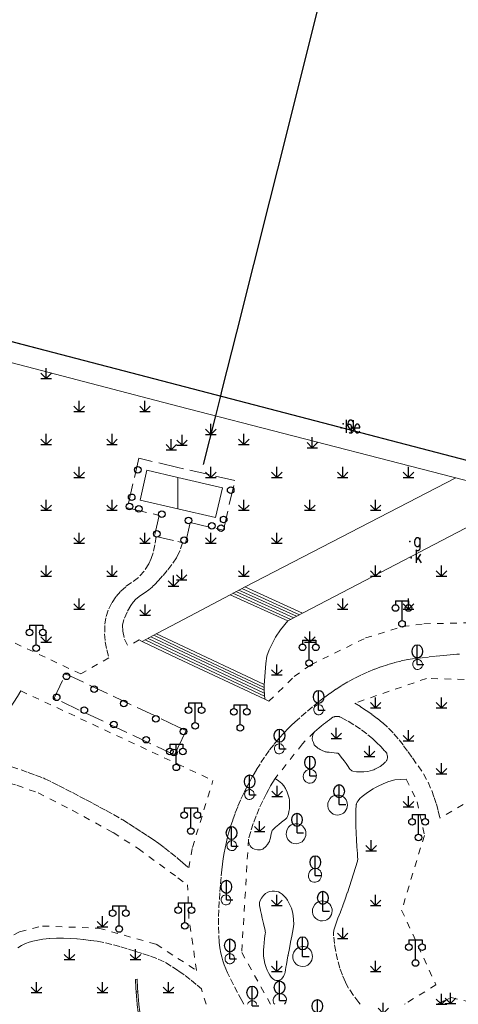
# Model space of a CAD drawing. Extents: x 39508475 to 39522402, y 3783947 to 3795549.
# Tile 103 of 256: x 39514226 to 39514293, y 3794250 to 3794399. Entities that reach past the tile are written whole.
import ezdxf

# ---------------------------------------------------------------- set-up
doc = ezdxf.new("R2010")
doc.units = 0
doc.header["$PDSIZE"] = 0.2
doc.linetypes.add('X0', pattern=[4, 3, -1])
doc.linetypes.add('X6', pattern=[2, 1, -1])
doc.layers.get('0').update_dxf_attribs({"linetype": 'CONTINUOUS'})
for name, color, linetype in [('DLSS', 4, 'CONTINUOUS'), ('JCDL_DMX_F', 30, 'CONTINUOUS'), ('JCDL_JMDD', 1, 'CONTINUOUS'), ('JCDL_JMDD_F', 231, 'CONTINUOUS'), ('JCDL_JMDX_F', 231, 'CONTINUOUS'), ('JMD', 6, 'CONTINUOUS'), ('SXSS', 5, 'CONTINUOUS'), ('ZBTZ', 3, 'CONTINUOUS'), ('zdh', 7, 'CONTINUOUS'), ('断面线', 2, 'CONTINUOUS')]:
    doc.layers.add(name, color=color, linetype=linetype)
doc.layers.add('JCDL_JMDX', color=1, linetype='CONTINUOUS', lineweight=0)
doc.layers.add('JCDL_ZBX', color=3, linetype='CONTINUOUS', lineweight=0)
doc.styles.add('HZ', font='rs', dxfattribs={"width": 0.8, "bigfont": 'hztxt'})
doc.linetypes.add('10422', pattern='A,2,[150,AAA.SHX,S=1,R=0,X=0,Y=1],2,[177,AAA.SHX,S=1,R=0,X=0,Y=0.8],1e-09', length=4)
doc.linetypes.add('X35', pattern='A,2,[150,AAA.SHX,S=1,R=0,X=0,Y=1],2,[177,AAA.SHX,S=1,R=0,X=0,Y=0.8],1e-09', length=4)
doc.linetypes.add('X67', pattern='A,1,[150,symbolx.shx,S=1,R=0,X=0,Y=1],2,[153,symbolx.shx,S=1,R=0,X=0,Y=0.8],2,[145,symbolx.shx,S=1,R=0,X=0,Y=0],0,[150,symbolx.shx,S=1,R=0,X=0,Y=1],2,[153,symbolx.shx,S=1,R=0,X=0,Y=0.8],2,[150,symbolx.shx,S=1,R=0,X=0,Y=1],0.5,-0.5,[146,symbolx.shx,S=1,R=0,X=0,Y=0],-0.5,0.5,[153,symbolx.shx,S=1,R=0,X=0,Y=0.8],1', length=12)

# ---------------------------------------------------------------- blocks, each defined once
blk = doc.blocks.new('9372000')
at = {"color": 0}
for q in [(0, 3), (0, 1.4), (1, 0), (0.75, 0)]:
    blk.add_line((0, 0), q, dxfattribs=at)
at = {"color": 0, "linetype": 'Continuous'}
blk.add_ellipse((0, 2), major_axis=(0, 1), ratio=0.800014, dxfattribs=at)
blk = doc.blocks.new('9530003')
at = {"color": 0}
for p, q in [((0, 0), (0, 1.6)), ((-0.8, 0), (0.8, 0))]:
    blk.add_line(p, q, dxfattribs=at)
at = {"color": 0, "linetype": 'Continuous'}
for points in [[(0, 0), (-0.8, 0.8)], [(0, 0), (0.8, 0.8)]]:
    blk.add_lwpolyline(points, dxfattribs=at)
blk = doc.blocks.new('2382100')
at = {"color": 0, "linetype": 'Continuous'}
blk.add_circle((0, 0), 0.5, dxfattribs=at)
blk = doc.blocks.new('3521000')
at = {"color": 0}
for p, q in [((-1, 3.5), (1, 3.5)), ((0, 0.5), (0, 3.5))]:
    blk.add_line(p, q, dxfattribs=at)
at = {"color": 0, "linetype": 'Continuous', "flags": 128}
for points in [[(-1, 3.5), (-1, 2.9)], [(1, 3.5), (1, 2.9)]]:
    blk.add_lwpolyline(points, dxfattribs=at)
at = {"color": 0}
for centre in [(-1, 2.4), (1, 2.4), (0, 0)]:
    blk.add_circle(centre, 0.5, dxfattribs=at)

msp = doc.modelspace()

# ---------------------------------------------------------------- linework, layer by layer
at = {"layer": 'DLSS', "linetype": 'X6', "lineweight": 0}
for points in [[(39514246.67437, 3794321.02324), (39514246.51006, 3794319.76656), (39514246.23433, 3794318.52953), (39514245.95385, 3794317.67763), (39514245.583, 3794316.861), (39514244.88566, 3794315.77027), (39514244.00725, 3794314.81927), (39514242.9752, 3794314.0377), (39514242.08679, 3794313.40543), (39514241.27872, 3794312.67328), (39514240.56215, 3794311.85135), (39514239.947, 3794310.951), (39514239.40719, 3794309.85913), (39514239.05154, 3794308.69419), (39514238.88947, 3794307.487), (39514238.88061, 3794306.25365), (39514238.98227, 3794305.02446), (39514239.19363, 3794303.80932), (39514239.513, 3794302.618)], [(39514250.70129, 3794320.08697), (39514250.327, 3794318.90029), (39514250, 3794318.23699)], [(39514250, 3794318.23699), (39514249.7768, 3794317.78424), (39514249.06346, 3794316.76471), (39514248.38798, 3794315.87472), (39514247.659, 3794315.028), (39514247.0471, 3794314.36326), (39514246.43201, 3794313.70148), (39514246.26456, 3794313.52539), (39514246.09398, 3794313.35234), (39514245.59762, 3794312.91594), (39514245.05077, 3794312.54475), (39514244.30543, 3794312.0563), (39514243.60834, 3794311.50115), (39514243.18398, 3794311.06476), (39514242.83518, 3794310.56591), (39514242.2789, 3794309.51898), (39514241.81059, 3794308.42986), (39514241.6001, 3794307.55682), (39514241.61811, 3794306.65894), (39514241.91427, 3794305.44885), (39514242.426, 3794304.313)], [(39514263.802, 3794296.004), (39514267.64467, 3794299.7576), (39514270.16954, 3794301.54713), (39514278.46965, 3794305.6192), (39514284.09883, 3794307.35997), (39514287.31798, 3794307.76527), (39514299.29422, 3794308.05948), (39514305.50009, 3794307.71029)], [(39514235.265, 3794300.159), (39514221.371, 3794306.654)], [(39514244.596, 3794305.075), (39514244.101, 3794305.323), (39514242.426, 3794304.313)], [(39514239.513, 3794302.618), (39514235.265, 3794300.159)], [(39514260.01513, 3794250), (39514259.67765, 3794250.59325), (39514259.0298, 3794251.78171), (39514258.40957, 3794252.97051), (39514257.8112, 3794254.17047), (39514257.5296, 3794254.77348), (39514257.26812, 3794255.38547), (39514257.03006, 3794255.99833), (39514256.81265, 3794256.61881), (39514256.64388, 3794257.19046), (39514256.51337, 3794257.77203), (39514256.37647, 3794258.59924), (39514256.27869, 3794259.43197), (39514256.18672, 3794260.7477), (39514256.15671, 3794262.0663), (39514256.17149, 3794263.349), (39514256.21383, 3794264.63109), (39514256.2837, 3794265.91196), (39514256.3665, 3794267.10827), (39514256.45851, 3794268.30391), (39514256.55974, 3794269.49879), (39514256.6494, 3794270.39292), (39514256.75973, 3794271.28473), (39514256.88514, 3794272.15393), (39514257.02554, 3794273.02083), (39514257.15288, 3794273.72129), (39514257.29511, 3794274.41887), (39514257.4763, 3794275.19675), (39514257.68397, 3794275.96799), (39514257.99383, 3794276.99577), (39514258.32971, 3794278.01534), (39514258.70589, 3794279.05954), (39514259.11292, 3794280.09211), (39514259.55891, 3794281.13277), (39514260.035, 3794282.16), (39514260.45633, 3794283.00818), (39514260.89871, 3794283.84557), (39514261.40225, 3794284.74583), (39514261.92631, 3794285.63431), (39514262.58775, 3794286.69002), (39514263.28123, 3794287.72497), (39514263.91779, 3794288.61066), (39514264.58498, 3794289.47352), (39514264.99965, 3794289.97717), (39514265.4274, 3794290.46976), (39514266.06014, 3794291.16653), (39514266.70544, 3794291.85167), (39514267.21549, 3794292.36222), (39514267.7459, 3794292.85158), (39514268.70206, 3794293.68966), (39514269.66678, 3794294.51787), (39514270.63995, 3794295.33614), (39514271.46146, 3794296.00106), (39514272.3007, 3794296.64344), (39514273.15707, 3794297.26282), (39514274.02992, 3794297.85874), (39514274.91862, 3794298.43075), (39514275.87801, 3794299.00358), (39514276.8596, 3794299.53745), (39514277.86182, 3794300.03153), (39514278.88306, 3794300.48499), (39514279.85827, 3794300.87736), (39514280.84504, 3794301.23971), (39514281.84242, 3794301.57169), (39514282.8495, 3794301.87301), (39514283.88491, 3794302.13588), (39514284.93291, 3794302.34292), (39514285.99049, 3794302.49355), (39514287.05219, 3794302.61466), (39514288.11416, 3794302.73342), (39514289.1764, 3794302.84982), (39514289.74159, 3794302.90845), (39514290.30731, 3794302.96177), (39514291.31107, 3794303.05139), (39514292.31489, 3794303.14052), (39514292.37392, 3794303.14551), (39514292.433, 3794303.15), (39514292.46542, 3794303.15232), (39514292.49785, 3794303.15463), (39514292.70897, 3794303.16958)], [(39514286.25629, 3794300.84387), (39514286.44262, 3794300.84014), (39514286.6238, 3794300.88383), (39514286.78746, 3794300.97191), (39514286.92331, 3794301.09875), (39514286.99892, 3794301.20863), (39514287.05407, 3794301.33008), (39514287.08703, 3794301.45933), (39514287.09338, 3794301.6622), (39514287.04729, 3794301.85987), (39514286.95753, 3794302.03268), (39514286.8293, 3794302.17925), (39514286.68029, 3794302.28181), (39514286.51, 3794302.34284), (39514286.33763, 3794302.35796), (39514286.167, 3794302.32919), (39514285.99754, 3794302.25492), (39514285.85029, 3794302.14287), (39514285.76207, 3794302.03924), (39514285.69532, 3794301.92063), (39514285.65253, 3794301.79143), (39514285.63311, 3794301.64715), (39514285.63976, 3794301.50172), (39514285.67227, 3794301.35981), (39514285.72789, 3794301.2296), (39514285.80562, 3794301.11124), (39514285.90302, 3794301.00845), (39514286.06774, 3794300.90059), (39514286.25629, 3794300.84387)], [(39514305.43663, 3794299.00639), (39514287.71341, 3794299.46873), (39514276.845, 3794295.736)], [(39514226.177, 3794297.582), (39514225.64513, 3794296.72152), (39514225.09635, 3794295.87172), (39514224.78755, 3794295.4219), (39514224.46246, 3794294.98371), (39514223.63072, 3794293.90772), (39514222.79589, 3794292.83412), (39514222.67346, 3794292.68033), (39514222.548, 3794292.529), (39514222.4198, 3794292.38041), (39514222.28875, 3794292.23434), (39514221.38265, 3794291.24671), (39514220.47376, 3794290.26166), (39514220.10087, 3794289.87302), (39514219.71415, 3794289.49814), (39514218.97809, 3794288.82332), (39514218.229, 3794288.163)], [(39514226.177, 3794297.582), (39514250, 3794286.46814)], [(39514263.802, 3794296.004), (39514263.165, 3794296.305)], [(39514271.24079, 3794293.9642), (39514271.42712, 3794293.96047), (39514271.6083, 3794294.00416), (39514271.77196, 3794294.09224), (39514271.9078, 3794294.21907), (39514271.98342, 3794294.32896), (39514272.03856, 3794294.45041), (39514272.07153, 3794294.57965), (39514272.07788, 3794294.78253), (39514272.03179, 3794294.9802), (39514271.94202, 3794295.15301), (39514271.8138, 3794295.29958), (39514271.66479, 3794295.40214), (39514271.4945, 3794295.46317), (39514271.32213, 3794295.47829), (39514271.1515, 3794295.44951), (39514270.98203, 3794295.37525), (39514270.83479, 3794295.2632), (39514270.74657, 3794295.15957), (39514270.67982, 3794295.04096), (39514270.63702, 3794294.91176), (39514270.6176, 3794294.76748), (39514270.62426, 3794294.62205), (39514270.65677, 3794294.48014), (39514270.71239, 3794294.34992), (39514270.79012, 3794294.23156), (39514270.88752, 3794294.12878), (39514271.05224, 3794294.02091), (39514271.24079, 3794293.9642)], [(39514276.845, 3794295.736), (39514277.72478, 3794295.18559), (39514278.58776, 3794294.60921), (39514279.43319, 3794294.00735), (39514280.26029, 3794293.38057), (39514281.06835, 3794292.72941), (39514281.95558, 3794291.93643), (39514282.78317, 3794291.08138), (39514283.54678, 3794290.16874), (39514284.24524, 3794289.25709), (39514284.93126, 3794288.33604), (39514285.60471, 3794287.40576), (39514286.43975, 3794286.20539), (39514287.24574, 3794284.98533), (39514287.94967, 3794283.7512), (39514288.51793, 3794282.44902), (39514288.88298, 3794281.41932), (39514289.2121, 3794280.37758), (39514289.50489, 3794279.32505), (39514289.761, 3794278.263)], [(39514273.287, 3794293.444), (39514272.98876, 3794293.21429), (39514272.69181, 3794292.98292), (39514272.39614, 3794292.74992), (39514272.10177, 3794292.51527), (39514271.75733, 3794292.2373), (39514271.41471, 3794291.95709), (39514271.07393, 3794291.67466), (39514270.735, 3794291.39)], [(39514273.287, 3794293.444), (39514273.36815, 3794293.50061), (39514273.45252, 3794293.55228), (39514273.50927, 3794293.58134), (39514273.56846, 3794293.60503), (39514273.667, 3794293.6378), (39514273.76637, 3794293.66793), (39514273.82287, 3794293.68281), (39514273.88, 3794293.695), (39514273.94538, 3794293.70402), (39514274.01134, 3794293.70653), (39514274.18077, 3794293.70134), (39514274.34988, 3794293.68964), (39514274.44152, 3794293.67526), (39514274.5304, 3794293.64868), (39514274.66288, 3794293.59247), (39514274.79, 3794293.525)], [(39514274.79, 3794293.525), (39514275.85205, 3794292.96368), (39514276.88104, 3794292.34383), (39514277.87374, 3794291.66738), (39514278.82705, 3794290.93646), (39514279.49953, 3794290.36701), (39514280.14807, 3794289.77044), (39514280.77158, 3794289.14775), (39514281.369, 3794288.5)], [(39514270.735, 3794291.39), (39514268.8909, 3794289.54641), (39514264.741, 3794284.276)], [(39514281.442, 3794286.754), (39514281.18239, 3794286.49371), (39514280.90561, 3794286.25176), (39514280.7065, 3794286.10559), (39514280.49357, 3794285.98043), (39514280.20027, 3794285.83231), (39514279.90326, 3794285.69176), (39514279.71772, 3794285.61148), (39514279.529, 3794285.539), (39514279.1814, 3794285.43431), (39514278.82463, 3794285.3672), (39514278.22886, 3794285.3072), (39514277.63046, 3794285.28571), (39514277.07748, 3794285.31608), (39514276.53182, 3794285.41078), (39514276.39318, 3794285.45842), (39514276.26687, 3794285.53283), (39514276.158, 3794285.631), (39514275.97385, 3794285.85518), (39514275.81238, 3794286.0962), (39514275.52625, 3794286.5445), (39514275.21676, 3794286.977), (39514274.78906, 3794287.5322), (39514274.35169, 3794288.0798), (39514274.33511, 3794288.09567), (39514274.31514, 3794288.10697), (39514274.293, 3794288.113), (39514274.17217, 3794288.12887), (39514274.05103, 3794288.14213), (39514273.69754, 3794288.17828), (39514273.34433, 3794288.21704), (39514272.96331, 3794288.26043), (39514272.58231, 3794288.30411), (39514272.50264, 3794288.31341), (39514272.423, 3794288.323), (39514272.32196, 3794288.34258), (39514272.22462, 3794288.37603), (39514271.90034, 3794288.52121), (39514271.58217, 3794288.67932), (39514271.40895, 3794288.77705), (39514271.24241, 3794288.88578), (39514271.05573, 3794289.02433), (39514270.877, 3794289.173), (39514270.77291, 3794289.28441), (39514270.69246, 3794289.41393), (39514270.55232, 3794289.73169), (39514270.4397, 3794290.06022), (39514270.39014, 3794290.36509), (39514270.41851, 3794290.67266), (39514270.54131, 3794291.04697), (39514270.735, 3794291.39)], [(39514265.26766, 3794288.03305), (39514265.45399, 3794288.02931), (39514265.63516, 3794288.07301), (39514265.79882, 3794288.16108), (39514265.93467, 3794288.28792), (39514266.01028, 3794288.3978), (39514266.06543, 3794288.51925), (39514266.0984, 3794288.6485), (39514266.10475, 3794288.85137), (39514266.05866, 3794289.04905), (39514265.96889, 3794289.22186), (39514265.84067, 3794289.36842), (39514265.69166, 3794289.47098), (39514265.52136, 3794289.53201), (39514265.34899, 3794289.54713), (39514265.17837, 3794289.51836), (39514265.0089, 3794289.44409), (39514264.86166, 3794289.33205), (39514264.77343, 3794289.22841), (39514264.70669, 3794289.1098), (39514264.66389, 3794288.98061), (39514264.64447, 3794288.83632), (39514264.65112, 3794288.69089), (39514264.68363, 3794288.54899), (39514264.73926, 3794288.41877), (39514264.81699, 3794288.30041), (39514264.91438, 3794288.19763), (39514265.0791, 3794288.08976), (39514265.26766, 3794288.03305)], [(39514281.369, 3794288.5), (39514281.49897, 3794288.38425), (39514281.61294, 3794288.25273), (39514281.6783, 3794288.14798), (39514281.72351, 3794288.03309), (39514281.77096, 3794287.84381), (39514281.80403, 3794287.65149), (39514281.8099, 3794287.55163), (39514281.801, 3794287.452), (39514281.78427, 3794287.36829), (39514281.76182, 3794287.28593), (39514281.7252, 3794287.17762), (39514281.68306, 3794287.07134), (39514281.64575, 3794286.9969), (39514281.59956, 3794286.92762), (39514281.52457, 3794286.83737), (39514281.442, 3794286.754)], [(39514224.77563, 3794286.05964), (39514226.18719, 3794285.60139), (39514227.29616, 3794285.19621), (39514228.40399, 3794284.78793), (39514229.51068, 3794284.37656), (39514229.66979, 3794284.3132), (39514229.826, 3794284.243), (39514230.86102, 3794283.74245), (39514231.88952, 3794283.22867), (39514232.95685, 3794282.68324), (39514234.02117, 3794282.13198), (39514235.08246, 3794281.5749), (39514236.09439, 3794281.03819), (39514237.10466, 3794280.49833), (39514238.11324, 3794279.95533), (39514239.12012, 3794279.4092), (39514240.23654, 3794278.79332), (39514241.346, 3794278.165), (39514241.49634, 3794278.07633), (39514241.64451, 3794277.98408), (39514242.58307, 3794277.38339), (39514243.52107, 3794276.78182), (39514244.4585, 3794276.17936), (39514245.39537, 3794275.57603), (39514246.26129, 3794274.9996), (39514247.10988, 3794274.39796), (39514247.94042, 3794273.77162), (39514248.88389, 3794273.0272), (39514249.8166, 3794272.26936), (39514250, 3794272.11593)], [(39514250, 3794286.46814), (39514255.312, 3794283.99)], [(39514270.07774, 3794283.58207), (39514269.83429, 3794283.58907), (39514269.59858, 3794283.6504), (39514269.40401, 3794283.75478), (39514269.2413, 3794283.90405), (39514269.10919, 3794284.10828), (39514269.03373, 3794284.33951), (39514269.0145, 3794284.61068), (39514269.05774, 3794284.87907), (39514269.16798, 3794285.13988), (39514269.33926, 3794285.36534), (39514269.47525, 3794285.48178), (39514269.62954, 3794285.57256), (39514269.79736, 3794285.63489), (39514270.0324, 3794285.66829), (39514270.26832, 3794285.64191), (39514270.49836, 3794285.55546), (39514270.70074, 3794285.41607), (39514270.82536, 3794285.28029), (39514270.91947, 3794285.12183), (39514270.97908, 3794284.94743), (39514271.00738, 3794284.74018), (39514270.99797, 3794284.53122), (39514270.95115, 3794284.32735), (39514270.86616, 3794284.13044), (39514270.74679, 3794283.95226), (39514270.59703, 3794283.79874), (39514270.35438, 3794283.64969), (39514270.07774, 3794283.58207)], [(39514251.649, 3794270.714), (39514252.20127, 3794273.79441), (39514255.312, 3794283.99)], [(39514264.741, 3794284.276), (39514265.28094, 3794283.9219), (39514265.77195, 3794283.50257), (39514266.06854, 3794283.15795), (39514266.29853, 3794282.76573), (39514266.5527, 3794282.18587), (39514266.77511, 3794281.59311), (39514266.85683, 3794281.30326), (39514266.905, 3794281.006), (39514266.93701, 3794280.54532), (39514266.93748, 3794280.08352), (39514266.90832, 3794279.68071), (39514266.84778, 3794279.2814), (39514266.75941, 3794278.89519), (39514266.64395, 3794278.5162), (39514266.58759, 3794278.39576), (39514266.507, 3794278.29), (39514266.31809, 3794278.10948), (39514266.112, 3794277.94887), (39514265.69102, 3794277.63754), (39514265.28617, 3794277.30552), (39514264.80218, 3794276.88146), (39514264.32466, 3794276.45012), (39514264.30907, 3794276.43281), (39514264.29704, 3794276.41286), (39514264.289, 3794276.391), (39514264.26246, 3794276.28665), (39514264.23755, 3794276.1819), (39514264.1704, 3794275.89305), (39514264.1016, 3794275.60459), (39514264.02644, 3794275.29384), (39514263.95104, 3794274.98315), (39514263.93364, 3794274.91205), (39514263.916, 3794274.841), (39514263.89789, 3794274.78543), (39514263.87221, 3794274.73293), (39514263.73165, 3794274.49844), (39514263.58418, 3794274.26824), (39514263.50471, 3794274.15864), (39514263.41618, 3794274.05621), (39514263.22812, 3794273.86497), (39514263.032, 3794273.682), (39514262.88263, 3794273.57477), (39514262.71395, 3794273.50157), (39514262.5336, 3794273.46572), (39514262.07035, 3794273.46731), (39514261.6154, 3794273.55465), (39514261.34955, 3794273.66906), (39514261.11979, 3794273.84505), (39514260.94008, 3794274.07192), (39514260.79409, 3794274.37989), (39514260.7146, 3794274.71131), (39514260.705, 3794275.052)], [(39514264.741, 3794284.276), (39514264.39549, 3794283.71551), (39514264.06099, 3794283.14839), (39514263.73761, 3794282.57486), (39514263.42548, 3794281.99512), (39514262.86628, 3794280.88241), (39514262.34852, 3794279.74984), (39514261.87289, 3794278.59893), (39514261.44004, 3794277.43125), (39514261.05057, 3794276.24841), (39514260.705, 3794275.052)], [(39514277.66881, 3794250), (39514277.43709, 3794250.27278), (39514276.65619, 3794251.36149), (39514275.90591, 3794252.47153), (39514275.63764, 3794252.91467), (39514275.402, 3794253.376), (39514274.9582, 3794254.41611), (39514274.58371, 3794255.48314), (39514274.22407, 3794256.75069), (39514273.93647, 3794258.03651), (39514273.74224, 3794259.21165), (39514273.6142, 3794260.39583), (39514273.61362, 3794260.825), (39514273.68, 3794261.249), (39514273.94162, 3794262.18013), (39514274.27735, 3794263.08718), (39514274.66343, 3794264.03904), (39514275.03141, 3794264.99805), (39514275.38116, 3794265.96385), (39514275.71255, 3794266.93611), (39514276.02543, 3794267.88915), (39514276.33487, 3794268.84332), (39514276.64087, 3794269.7986), (39514276.94341, 3794270.75498), (39514277.2425, 3794271.71245), (39514277.27254, 3794271.84767), (39514277.28, 3794271.986), (39514277.26208, 3794272.4514), (39514277.23487, 3794272.91635), (39514277.16934, 3794273.94045), (39514277.11309, 3794274.96509), (39514277.05936, 3794276.03598), (39514277.006, 3794277.10688), (39514276.99931, 3794277.24543), (39514276.993, 3794277.384), (39514276.98462, 3794277.64429), (39514276.98249, 3794277.90471), (39514276.98856, 3794278.67629), (39514277.00089, 3794279.44779), (39514277.00927, 3794279.70577), (39514277.02408, 3794279.96347), (39514277.03984, 3794280.14257), (39514277.062, 3794280.321), (39514277.07988, 3794280.39986), (39514277.11033, 3794280.47476), (39514277.22171, 3794280.68082), (39514277.34443, 3794280.88033), (39514277.62724, 3794281.24629), (39514277.96378, 3794281.56353), (39514278.76286, 3794282.15995), (39514279.603, 3794282.697), (39514279.99825, 3794282.91824), (39514280.40296, 3794283.12167), (39514281.12489, 3794283.45347), (39514281.85501, 3794283.76685), (39514282.37781, 3794283.9461), (39514282.91887, 3794284.05885), (39514283.77776, 3794284.14776), (39514284.641, 3794284.168)], [(39514284.641, 3794284.168), (39514286.31406, 3794280.76365), (39514287.398, 3794275.645)], [(39514224.38577, 3794283.58657), (39514225.56867, 3794283.28246), (39514228.77365, 3794282.08602), (39514233.96252, 3794279.45223), (39514240.17105, 3794276.07228), (39514243.98896, 3794273.63129), (39514250, 3794269.20815)], [(39514260.74825, 3794281.09716), (39514260.93458, 3794281.09342), (39514261.11575, 3794281.13712), (39514261.27941, 3794281.22519), (39514261.41526, 3794281.35203), (39514261.49087, 3794281.46191), (39514261.54602, 3794281.58336), (39514261.57898, 3794281.71261), (39514261.58534, 3794281.91549), (39514261.53925, 3794282.11316), (39514261.44948, 3794282.28597), (39514261.32125, 3794282.43253), (39514261.17225, 3794282.5351), (39514261.00195, 3794282.59612), (39514260.82958, 3794282.61124), (39514260.65896, 3794282.58247), (39514260.48949, 3794282.5082), (39514260.34225, 3794282.39616), (39514260.25402, 3794282.29252), (39514260.18728, 3794282.17391), (39514260.14448, 3794282.04472), (39514260.12506, 3794281.90044), (39514260.13171, 3794281.755), (39514260.16422, 3794281.6131), (39514260.21984, 3794281.48288), (39514260.29757, 3794281.36452), (39514260.39497, 3794281.26174), (39514260.55969, 3794281.15387), (39514260.74825, 3794281.09716)], [(39514302.599, 3794283.053), (39514296.7579, 3794282.36756), (39514289.761, 3794278.26301)], [(39514260.705, 3794275.052), (39514259.67876, 3794257.87011), (39514264.07134, 3794250)], [(39514287.398, 3794275.645), (39514283.94913, 3794264.27277), (39514289.16, 3794252.955)], [(39514258.06645, 3794273.33267), (39514258.25278, 3794273.32894), (39514258.43396, 3794273.37263), (39514258.59762, 3794273.46071), (39514258.73346, 3794273.58754), (39514258.80908, 3794273.69743), (39514258.86422, 3794273.81888), (39514258.89719, 3794273.94812), (39514258.90354, 3794274.151), (39514258.85745, 3794274.34867), (39514258.76768, 3794274.52148), (39514258.63946, 3794274.66805), (39514258.49045, 3794274.77061), (39514258.32016, 3794274.83164), (39514258.14779, 3794274.84675), (39514257.97716, 3794274.81798), (39514257.80769, 3794274.74372), (39514257.66045, 3794274.63167), (39514257.57223, 3794274.52804), (39514257.50548, 3794274.40943), (39514257.46268, 3794274.28023), (39514257.44326, 3794274.13595), (39514257.44992, 3794273.99052), (39514257.48243, 3794273.84861), (39514257.53805, 3794273.71839), (39514257.61578, 3794273.60003), (39514257.71318, 3794273.49725), (39514257.8779, 3794273.38938), (39514258.06645, 3794273.33267)], [(39514250, 3794272.11593), (39514250.73837, 3794271.49824), (39514251.649, 3794270.714)], [(39514270.86182, 3794268.54421), (39514270.61836, 3794268.55121), (39514270.38266, 3794268.61254), (39514270.18809, 3794268.71692), (39514270.02538, 3794268.86619), (39514269.89327, 3794269.07042), (39514269.81781, 3794269.30165), (39514269.79858, 3794269.57282), (39514269.84182, 3794269.84121), (39514269.95206, 3794270.10202), (39514270.12334, 3794270.32748), (39514270.25933, 3794270.44392), (39514270.41362, 3794270.5347), (39514270.58144, 3794270.59702), (39514270.81648, 3794270.63043), (39514271.0524, 3794270.60405), (39514271.28243, 3794270.5176), (39514271.48482, 3794270.37821), (39514271.60944, 3794270.24243), (39514271.70355, 3794270.08397), (39514271.76316, 3794269.90957), (39514271.79146, 3794269.70232), (39514271.78205, 3794269.49336), (39514271.73523, 3794269.28949), (39514271.65024, 3794269.09258), (39514271.53087, 3794268.9144), (39514271.38111, 3794268.76088), (39514271.22436, 3794268.65302), (39514271.04875, 3794268.57975), (39514270.86182, 3794268.54421)], [(39514250, 3794269.20815), (39514251.472, 3794268.125)], [(39514252.819, 3794255.134), (39514251.6296, 3794263.35294), (39514251.472, 3794268.125)], [(39514257.18788, 3794265.09995), (39514257.37421, 3794265.09621), (39514257.55539, 3794265.13991), (39514257.71905, 3794265.22798), (39514257.85489, 3794265.35482), (39514257.93051, 3794265.4647), (39514257.98565, 3794265.58615), (39514258.01862, 3794265.7154), (39514258.02497, 3794265.91827), (39514257.97888, 3794266.11595), (39514257.88911, 3794266.28876), (39514257.76089, 3794266.43532), (39514257.61188, 3794266.53788), (39514257.44159, 3794266.59891), (39514257.26922, 3794266.61403), (39514257.09859, 3794266.58526), (39514256.92912, 3794266.51099), (39514256.78188, 3794266.39895), (39514256.69366, 3794266.29531), (39514256.62691, 3794266.1767), (39514256.58411, 3794266.04751), (39514256.56469, 3794265.90322), (39514256.57135, 3794265.75779), (39514256.60386, 3794265.61589), (39514256.65948, 3794265.48567), (39514256.73721, 3794265.36731), (39514256.83461, 3794265.26453), (39514256.99933, 3794265.15666), (39514257.18788, 3794265.09995)], [(39514265.158, 3794253.598), (39514265.34898, 3794253.63908), (39514265.52701, 3794253.71949), (39514265.69384, 3794253.84128), (39514265.83307, 3794253.99385), (39514265.99767, 3794254.23897), (39514266.13797, 3794254.49877), (39514266.21652, 3794254.69551), (39514266.268, 3794254.901), (39514266.33215, 3794255.2578), (39514266.39605, 3794255.61466), (39514266.43375, 3794255.82633), (39514266.47118, 3794256.03806), (39514266.58585, 3794256.69064), (39514266.69988, 3794257.34334), (39514266.71413, 3794257.42323), (39514266.729, 3794257.503), (39514266.73101, 3794257.51347), (39514266.73303, 3794257.52393), (39514266.91832, 3794258.47522), (39514267.10363, 3794259.4265), (39514267.19315, 3794259.88545), (39514267.28289, 3794260.34436), (39514267.39406, 3794260.91266), (39514267.505, 3794261.481), (39514267.55331, 3794261.81903), (39514267.56718, 3794262.16021), (39514267.54321, 3794262.83323), (39514267.48479, 3794263.50412), (39514267.3862, 3794264.06103), (39514267.21869, 3794264.60121), (39514266.94446, 3794265.22258), (39514266.607, 3794265.812), (39514266.35787, 3794266.1587), (39514266.07477, 3794266.47826), (39514265.81153, 3794266.71548), (39514265.52119, 3794266.91862), (39514265.25337, 3794267.05411), (39514264.96727, 3794267.14481), (39514264.63512, 3794267.19648), (39514264.299, 3794267.2), (39514263.95632, 3794267.14291), (39514263.63272, 3794267.01655), (39514263.29803, 3794266.80375), (39514263.00711, 3794266.53419), (39514262.6891, 3794266.1102), (39514262.45164, 3794265.63638), (39514262.38946, 3794265.42008), (39514262.36934, 3794265.19592), (39514262.392, 3794264.972), (39514262.46796, 3794264.59691), (39514262.54674, 3794264.22239), (39514262.67034, 3794263.65233), (39514262.79676, 3794263.08287), (39514262.99259, 3794262.24669), (39514263.20367, 3794261.41423), (39514263.23959, 3794261.24691), (39514263.26, 3794261.077), (39514263.2637, 3794260.88041), (39514263.24591, 3794260.6846), (39514263.15335, 3794259.9782), (39514263.08209, 3794259.26934), (39514263.03904, 3794258.75385), (39514262.99783, 3794258.23821), (39514262.98149, 3794258.01717), (39514262.967, 3794257.796), (39514262.96425, 3794257.54092), (39514262.98722, 3794257.28687), (39514263.07668, 3794256.74654), (39514263.19138, 3794256.211), (39514263.27903, 3794255.89078), (39514263.38744, 3794255.57698), (39514263.55777, 3794255.16212), (39514263.748, 3794254.756), (39514263.93851, 3794254.42095), (39514264.16449, 3794254.10872), (39514264.35127, 3794253.91193), (39514264.56637, 3794253.74658), (39514264.70711, 3794253.67069), (39514264.85844, 3794253.61905), (39514265.00729, 3794253.59532), (39514265.158, 3794253.598)], [(39514225.08201, 3794260.53187), (39514225.98148, 3794261.01779), (39514229.45905, 3794261.88795), (39514237.9697, 3794261.5519), (39514246.70206, 3794259.11814), (39514250, 3794256.9701)], [(39514225.6963, 3794258.5599), (39514226.26063, 3794258.93037), (39514226.868, 3794259.225), (39514227.40715, 3794259.42275), (39514227.95896, 3794259.58181), (39514228.73621, 3794259.75532), (39514229.52132, 3794259.88891), (39514230.55628, 3794260.00593), (39514231.59644, 3794260.05982), (39514232.63795, 3794260.05039), (39514233.66417, 3794259.99848), (39514234.68899, 3794259.92384), (39514235.7119, 3794259.82651), (39514236.7324, 3794259.70655), (39514237.75, 3794259.564), (39514238.98788, 3794259.33792), (39514240.20974, 3794259.03707), (39514241.34722, 3794258.7137), (39514242.48129, 3794258.37859), (39514243.61184, 3794258.03178), (39514244.73874, 3794257.67329), (39514245.86188, 3794257.30317), (39514247.01391, 3794256.8618), (39514248.12446, 3794256.32451), (39514249.18554, 3794255.69515), (39514250, 3794255.14521)], [(39514257.76599, 3794256.16176), (39514257.95232, 3794256.15803), (39514258.1335, 3794256.20172), (39514258.29716, 3794256.2898), (39514258.433, 3794256.41664), (39514258.50862, 3794256.52652), (39514258.56376, 3794256.64797), (39514258.59673, 3794256.77722), (39514258.60308, 3794256.98009), (39514258.55699, 3794257.17776), (39514258.46722, 3794257.35057), (39514258.339, 3794257.49714), (39514258.18999, 3794257.5997), (39514258.0197, 3794257.66073), (39514257.84732, 3794257.67585), (39514257.6767, 3794257.64708), (39514257.50723, 3794257.57281), (39514257.35999, 3794257.46076), (39514257.27177, 3794257.35713), (39514257.20502, 3794257.23852), (39514257.16222, 3794257.10932), (39514257.1428, 3794256.96504), (39514257.14946, 3794256.81961), (39514257.18197, 3794256.6777), (39514257.23759, 3794256.54748), (39514257.31532, 3794256.42913), (39514257.41272, 3794256.32634), (39514257.57744, 3794256.21848), (39514257.76599, 3794256.16176)], [(39514250, 3794256.9701), (39514252.819, 3794255.134)], [(39514250, 3794255.14521), (39514250.14697, 3794255.04597), (39514251.0869, 3794254.36604), (39514252.00436, 3794253.65607), (39514252.89837, 3794252.9168), (39514253.56593, 3794252.32741)], [(39514289.16, 3794252.955), (39514284.47348, 3794250.09043), (39514284.37115, 3794250)], [(39514254.28566, 3794250), (39514253.56593, 3794252.32741)], [(39514266.15327, 3794250), (39514266.1807, 3794250.02399), (39514266.29546, 3794250.16806), (39514266.38328, 3794250.32996), (39514266.44146, 3794250.50471), (39514266.46395, 3794250.66935), (39514266.45401, 3794250.83522), (39514266.412, 3794250.996), (39514266.34192, 3794251.14238), (39514266.24596, 3794251.27325), (39514266.12744, 3794251.3841), (39514265.90239, 3794251.5157), (39514265.65111, 3794251.58514), (39514265.45399, 3794251.59476), (39514265.25839, 3794251.56849), (39514265.07079, 3794251.5072), (39514264.90486, 3794251.41611), (39514264.75918, 3794251.29525), (39514264.639, 3794251.149), (39514264.52579, 3794250.93622), (39514264.45879, 3794250.7047), (39514264.4482, 3794250.50428), (39514264.48759, 3794250.30749), (39514264.57253, 3794250.13035), (39514264.68137, 3794250)], [(39514261.94722, 3794250), (39514261.93845, 3794250.03761), (39514261.84869, 3794250.21042), (39514261.72046, 3794250.35698), (39514261.57145, 3794250.45955), (39514261.40116, 3794250.52058), (39514261.22879, 3794250.53569), (39514261.05816, 3794250.50692), (39514260.8887, 3794250.43266), (39514260.74145, 3794250.32061), (39514260.65323, 3794250.21698), (39514260.58648, 3794250.09837), (39514260.5539, 3794250)], [(39514289.32277, 3794250), (39514290.26939, 3794250.48822), (39514291.456, 3794251.029)], [(39514291.456, 3794251.029), (39514295.65666, 3794250)]]:
    msp.add_lwpolyline(points, dxfattribs=at)
at = {"layer": 'DLSS', "linetype": 'X0', "lineweight": 0}
for points in [[(39514231.21166, 3794296.46866), (39514232.959, 3794300.178)], [(39514232.959, 3794300.178), (39514250, 3794292.15058)], [(39514249.49433, 3794287.85633), (39514231.21166, 3794296.46866)], [(39514250, 3794292.15058), (39514251.24167, 3794291.56567)], [(39514251.24167, 3794291.56567), (39514250, 3794288.92979)], [(39514250, 3794288.92979), (39514249.49433, 3794287.85633)]]:
    msp.add_lwpolyline(points, dxfattribs=at)
at = {"layer": 'JCDL_DMX_F', "color": 3, "linetype": 'X35', "lineweight": 0}
for points in [[(39514060.79107, 3794389.66436), (39514061.02901, 3794390.37099), (39514173.965, 3794360.60101), (39514181.017, 3794358.712), (39514221.492, 3794348.245), (39514250, 3794340.82652)], [(39514250, 3794340.82652), (39514302.93934, 3794327.14753)], [(39514292.17026, 3794329.93015), (39514260.213, 3794313.391), (39514257.902, 3794312.191), (39514250, 3794307.9859)], [(39514266.668, 3794308.2), (39514302.93934, 3794327.14753)], [(39514244.596, 3794305.075), (39514246.8, 3794306.283), (39514250, 3794307.9859)], [(39514266.668, 3794308.2), (39514265.57262, 3794306.87569), (39514264.82, 3794305.721), (39514263.85584, 3794303.83169), (39514263.512, 3794302.862), (39514263.3162, 3794301.74955), (39514263.087, 3794298.449), (39514263.08462, 3794297.69095), (39514263.165, 3794296.305)]]:
    msp.add_lwpolyline(points, dxfattribs=at)
at = {"layer": 'JCDL_JMDX', "color": 6, "linetype": 'X67', "lineweight": 0}
for points in [[(39514250, 3794344.06331), (39514054.71, 3794395.109)], [(39514311.22699, 3794328.05956), (39514250, 3794344.06331)]]:
    msp.add_lwpolyline(points, dxfattribs=at)
at = {"layer": 'JCDL_JMDX', "color": 6, "linetype": 'X0', "lineweight": 0}
for points in [[(39514244.07989, 3794332.89445), (39514242.32694, 3794325.35497)], [(39514250, 3794331.51801), (39514244.07989, 3794332.89445)], [(39514258.64213, 3794329.50869), (39514250, 3794331.51801)], [(39514256.88917, 3794321.96921), (39514258.64213, 3794329.50869)], [(39514242.32694, 3794325.35497), (39514247.15554, 3794324.23231)], [(39514247.15554, 3794324.23231), (39514246.42301, 3794321.08169), (39514250, 3794320.25002)], [(39514251.14766, 3794319.98319), (39514251.88019, 3794323.13381)], [(39514251.88019, 3794323.13381), (39514256.88917, 3794321.96921)], [(39514250, 3794320.25002), (39514251.14766, 3794319.98319)]]:
    msp.add_lwpolyline(points, dxfattribs=at)
at = {"layer": 'JCDL_JMDX', "color": 6, "linetype": 'Continuous', "lineweight": 0}
for points in [[(39514258.35299, 3794312.42518), (39514267.11668, 3794308.43523)], [(39514258.80398, 3794312.65936), (39514267.56535, 3794308.67046)], [(39514259.25497, 3794312.89354), (39514268.01403, 3794308.90569)], [(39514259.70596, 3794313.12771), (39514268.4627, 3794309.14093)], [(39514260.15694, 3794313.36189), (39514268.91138, 3794309.37616)], [(39514257.902, 3794312.191), (39514266.668, 3794308.2)], [(39514250, 3794302.9651), (39514245.02953, 3794305.31262)], [(39514250, 3794303.40747), (39514245.46306, 3794305.55023)], [(39514250, 3794303.84984), (39514245.89659, 3794305.78785)], [(39514250, 3794304.2922), (39514246.33012, 3794306.02546)], [(39514250, 3794304.73457), (39514246.76307, 3794306.26335)], [(39514263.09146, 3794298.55157), (39514250, 3794304.73457)], [(39514263.07857, 3794298.11529), (39514250, 3794304.2922)], [(39514263.0854, 3794297.6697), (39514250, 3794303.84984)], [(39514263.10531, 3794297.21793), (39514250, 3794303.40747)], [(39514263.13179, 3794296.76305), (39514250, 3794302.9651)], [(39514244.08274, 3794250), (39514243.96433, 3794251.24267), (39514243.87015, 3794252.51731), (39514243.80306, 3794253.79366)], [(39514249.63754, 3794232.81906), (39514249.06118, 3794233.89819), (39514248.50687, 3794234.98881), (39514247.97485, 3794236.09047), (39514247.53824, 3794237.08427), (39514247.15346, 3794238.09926), (39514246.81184, 3794239.0792), (39514246.47243, 3794240.0599), (39514246.13523, 3794241.04137), (39514245.80026, 3794242.0236), (39514245.68415, 3794242.3799), (39514245.577, 3794242.739), (39514245.47863, 3794243.10319), (39514245.39025, 3794243.46994), (39514245.15033, 3794244.53458), (39514244.91292, 3794245.59979), (39514244.67803, 3794246.66555), (39514244.44566, 3794247.73187), (39514244.23545, 3794248.84624), (39514244.08557, 3794249.97031), (39514244.08274, 3794250)]]:
    msp.add_lwpolyline(points, dxfattribs=at)
at = {"layer": 'JCDL_JMDX_F', "linetype": 'Continuous', "lineweight": 0}
for points in [[(39514250, 3794302.52273), (39514244.596, 3794305.075)], [(39514263.165, 3794296.305), (39514250, 3794302.52273)], [(39514243.55291, 3794253.78987), (39514243.80306, 3794253.79366)], [(39514243.83161, 3794250), (39514243.71521, 3794251.2216), (39514243.62063, 3794252.50153), (39514243.55291, 3794253.78987)], [(39514243.91614, 3794251.89486), (39514243.66682, 3794251.87643)], [(39514249.63754, 3794232.81906), (39514249.42724, 3794232.68215), (39514248.83946, 3794233.78265), (39514248.28285, 3794234.8778), (39514247.74777, 3794235.9858), (39514247.30676, 3794236.98962), (39514246.9185, 3794238.01379), (39514246.57568, 3794238.99717), (39514246.23608, 3794239.97841), (39514245.89871, 3794240.96041), (39514245.56309, 3794241.94452), (39514245.44549, 3794242.30542), (39514245.3365, 3794242.67065), (39514245.23639, 3794243.0413), (39514245.14677, 3794243.41317), (39514244.90638, 3794244.47991), (39514244.66884, 3794245.54569), (39514244.43383, 3794246.61203), (39514244.20064, 3794247.68207), (39514243.98853, 3794248.80652), (39514243.83714, 3794249.94193), (39514243.83161, 3794250)]]:
    msp.add_lwpolyline(points, dxfattribs=at)
at = {"layer": 'JCDL_ZBX', "color": 114, "linetype": 'Continuous', "lineweight": 0, "true_color": 0x009944}
for points in [[(39514274.64921, 3794278.79769), (39514274.27092, 3794278.73436), (39514273.88871, 3794278.76651), (39514273.53773, 3794278.88977), (39514273.22978, 3794279.09847), (39514272.97843, 3794279.38742), (39514272.81007, 3794279.73141), (39514272.73155, 3794280.1204), (39514272.75221, 3794280.51669), (39514272.87383, 3794280.90034), (39514273.08948, 3794281.24016), (39514273.27594, 3794281.42776), (39514273.49224, 3794281.57999), (39514273.73177, 3794281.69218), (39514274.10351, 3794281.77569), (39514274.48423, 3794281.76126), (39514274.85194, 3794281.64929), (39514275.17921, 3794281.44769), (39514275.37006, 3794281.26162), (39514275.52349, 3794281.04365), (39514275.63426, 3794280.80121), (39514275.70261, 3794280.5313), (39514275.7225, 3794280.25358), (39514275.69332, 3794279.97669), (39514275.61512, 3794279.70659), (39514275.49054, 3794279.45451), (39514275.32348, 3794279.22834), (39514275.12674, 3794279.04378), (39514274.89939, 3794278.89858), (39514274.64921, 3794278.79769)], [(39514268.35182, 3794274.4434), (39514267.97353, 3794274.38007), (39514267.59132, 3794274.41222), (39514267.24034, 3794274.53548), (39514266.93239, 3794274.74418), (39514266.68105, 3794275.03313), (39514266.51268, 3794275.37712), (39514266.43416, 3794275.76611), (39514266.45482, 3794276.1624), (39514266.57644, 3794276.54605), (39514266.79209, 3794276.88587), (39514266.97855, 3794277.07347), (39514267.19486, 3794277.2257), (39514267.43439, 3794277.33789), (39514267.80612, 3794277.4214), (39514268.18685, 3794277.40697), (39514268.55455, 3794277.295), (39514268.88182, 3794277.0934), (39514269.07268, 3794276.90733), (39514269.2261, 3794276.68936), (39514269.33688, 3794276.44692), (39514269.40522, 3794276.17701), (39514269.42511, 3794275.89929), (39514269.39593, 3794275.6224), (39514269.31774, 3794275.3523), (39514269.19315, 3794275.10022), (39514269.02609, 3794274.87405), (39514268.82935, 3794274.68949), (39514268.602, 3794274.54429), (39514268.35182, 3794274.4434)], [(39514272.327, 3794262.716), (39514271.94871, 3794262.65267), (39514271.5665, 3794262.68482), (39514271.21552, 3794262.80808), (39514270.90757, 3794263.01677), (39514270.65622, 3794263.30573), (39514270.48786, 3794263.64971), (39514270.40934, 3794264.0387), (39514270.43, 3794264.435), (39514270.55162, 3794264.81865), (39514270.76727, 3794265.15846), (39514270.95372, 3794265.34607), (39514271.17003, 3794265.4983), (39514271.40956, 3794265.61049), (39514271.7813, 3794265.694), (39514272.16202, 3794265.67957), (39514272.52973, 3794265.5676), (39514272.857, 3794265.366), (39514273.04785, 3794265.17993), (39514273.20128, 3794264.96196), (39514273.31205, 3794264.71952), (39514273.38039, 3794264.44961), (39514273.40028, 3794264.17189), (39514273.37111, 3794263.89499), (39514273.29291, 3794263.6249), (39514273.16833, 3794263.37282), (39514273.00126, 3794263.14664), (39514272.80452, 3794262.96209), (39514272.57718, 3794262.81689), (39514272.327, 3794262.716)], [(39514269.33973, 3794255.79837), (39514268.96144, 3794255.73504), (39514268.57923, 3794255.76719), (39514268.22825, 3794255.89045), (39514267.92031, 3794256.09914), (39514267.66896, 3794256.3881), (39514267.50059, 3794256.73209), (39514267.42207, 3794257.12107), (39514267.44273, 3794257.51737), (39514267.56435, 3794257.90102), (39514267.78, 3794258.24083), (39514267.96646, 3794258.42844), (39514268.18277, 3794258.58067), (39514268.4223, 3794258.69286), (39514268.79403, 3794258.77637), (39514269.17476, 3794258.76194), (39514269.54246, 3794258.64997), (39514269.86973, 3794258.44837), (39514270.06059, 3794258.2623), (39514270.21401, 3794258.04433), (39514270.32479, 3794257.80189), (39514270.39313, 3794257.53198), (39514270.41302, 3794257.25426), (39514270.38384, 3794256.97736), (39514270.30565, 3794256.70727), (39514270.18106, 3794256.45519), (39514270.014, 3794256.22902), (39514269.70695, 3794255.96659), (39514269.33973, 3794255.79837)]]:
    msp.add_lwpolyline(points, dxfattribs=at)
at = {"layer": 'JMD', "color": 6, "linetype": 'Continuous', "lineweight": 0}
for points in [[(39514250, 3794329.978), (39514250, 3794325.21041), (39514244.247, 3794326.548), (39514245.29863, 3794331.07108), (39514250, 3794329.978)], [(39514256.744, 3794328.41), (39514255.69237, 3794323.88692), (39514250, 3794325.21041), (39514250, 3794329.978), (39514256.744, 3794328.41)]]:
    msp.add_lwpolyline(points, dxfattribs=at)
at = {"layer": 'SXSS', "linetype": '10422', "flags": 128}
msp.add_lwpolyline([(39513756.18601, 3794467.952), (39513758.239, 3794468.155), (39513764.34701, 3794469.439), (39513766.39899, 3794469.28), (39513774.125, 3794467.33899), (39513772.71299, 3794464.381), (39513778.566, 3794461.488), (39513779.79177, 3794463.43947), (39513780.299, 3794464.247), (39513780.903, 3794466.20999), (39514000, 3794407.06076), (39514051.86799, 3794393.187), (39514052.09301, 3794393.7206), (39514052.28091, 3794394.0134), (39514052.42632, 3794394.19422), (39514052.85242, 3794394.58647), (39514053.35194, 3794394.87954), (39514054.13099, 3794395.09885), (39514054.59426, 3794395.11719), (39514063.01123, 3794392.93919), (39514087.67, 3794386.382), (39514177.532, 3794362.919), (39514250, 3794344.06331), (39514311.22699, 3794328.05956)], dxfattribs=at)
at = {"layer": 'zdh', "color": 1}
for p in [(39514275.059, 3794338.124, 35.369), (39514274.762, 3794337.499, 36.565), (39514285.197, 3794320.245, 37.122), (39514285.367, 3794317.767, 37.959)]:
    msp.add_point(p, dxfattribs=at)
at = {"layer": '断面线', "color": 1, "flags": 128}
msp.add_lwpolyline([(39514253.86276, 3794331.93113), (39514255.72835, 3794339.34637), (39514256.4884, 3794342.36735), (39514256.7161, 3794343.27241), (39514258.91776, 3794352.02344), (39514261.51155, 3794362.33307), (39514263.94291, 3794371.99711), (39514266.35959, 3794381.60278), (39514268.92413, 3794391.79615), (39514271.14897, 3794400.63929), (39514273.00652, 3794408.0226), (39514273.12913, 3794408.50994), (39514274.59771, 3794414.34713), (39514275.32911, 3794417.25428), (39514275.68842, 3794418.68244), (39514277.92573, 3794427.57516), (39514278.45928, 3794429.69589), (39514281.60742, 3794442.20892)], dxfattribs=at)

# ---------------------------------------------------------------- block references
at = {"layer": 'JCDL_JMDD'}
for p in [(39514243.92384, 3794331.14389), (39514242.982, 3794326.976), (39514258.004, 3794328.058), (39514242.65797, 3794325.57799), (39514244.06, 3794325.209), (39514247.55289, 3794324.41719), (39514251.60455, 3794323.46187), (39514255.12822, 3794322.63207), (39514256.53479, 3794322.30015), (39514256.935, 3794323.598), (39514246.79959, 3794321.42567), (39514250.952, 3794320.457), (39514233.08566, 3794299.78858), (39514237.28493, 3794297.84045), (39514231.59421, 3794296.60635), (39514241.77373, 3794295.66779), (39514235.79348, 3794294.65822), (39514240.28227, 3794292.48555), (39514246.65634, 3794293.35523), (39514250.85561, 3794291.4071), (39514245.16488, 3794290.17299), (39514249.36415, 3794288.22487)]:
    msp.add_blockref('2382100', p, dxfattribs=at)
at = {"layer": 'JCDL_JMDD_F'}
for p in [(39514284.004, 3794307.771), (39514228.491, 3794304.054), (39514269.906, 3794301.793), (39514252.596, 3794292.265), (39514259.464, 3794291.99), (39514249.754, 3794285.972), (39514251.946, 3794276.306), (39514286.522, 3794275.311), (39514241.09468, 3794261.43164), (39514251.041, 3794261.907), (39514286.04, 3794256.275)]:
    msp.add_blockref('3521000', p, dxfattribs=at)
at = {"layer": 'ZBTZ'}
for name, p in [('9530003', (39514230, 3794345)), ('9530003', (39514235, 3794340)), ('9530003', (39514245, 3794340)), ('9530003', (39514255.00244, 3794336.51452)), ('9530003', (39514230, 3794335)), ('9530003', (39514240, 3794335)), ('9530003', (39514250.6191, 3794334.86858)), ('9530003', (39514260, 3794335)), ('9530003', (39514248.99551, 3794334.20263)), ('9530003', (39514270.39142, 3794334.4901)), ('9530003', (39514235, 3794330)), ('9530003', (39514255, 3794330)), ('9530003', (39514265, 3794330)), ('9530003', (39514275, 3794330)), ('9530003', (39514285, 3794330)), ('9530003', (39514230, 3794325)), ('9530003', (39514240, 3794325)), ('9530003', (39514260, 3794325)), ('9530003', (39514270, 3794325)), ('9530003', (39514280, 3794325)), ('9530003', (39514235, 3794320)), ('9530003', (39514245, 3794320)), ('9530003', (39514255, 3794320)), ('9530003', (39514265, 3794320)), ('9530003', (39514230, 3794315)), ('9530003', (39514240, 3794315)), ('9530003', (39514250.56654, 3794314.42122)), ('9530003', (39514260, 3794315)), ('9530003', (39514280, 3794315)), ('9530003', (39514290, 3794315)), ('9530003', (39514249.32056, 3794313.47866)), ('9530003', (39514235, 3794310)), ('9530003', (39514275, 3794310)), ('9530003', (39514285, 3794310)), ('9530003', (39514245.02718, 3794309.1035)), ('9530003', (39514230, 3794305)), ('9530003', (39514270, 3794305)), ('9372000', (39514286.32072, 3794301.58199)), ('9530003', (39514265, 3794300)), ('9372000', (39514271.34817, 3794294.66765)), ('9530003', (39514280, 3794295)), ('9530003', (39514290, 3794295)), ('9372000', (39514265.41288, 3794288.79126)), ('9530003', (39514274.02847, 3794290.3804)), ('9530003', (39514285, 3794290)), ('9530003', (39514279.05507, 3794287.62839)), ('9372000', (39514270.03786, 3794284.69782)), ('9530003', (39514290, 3794285)), ('9372000', (39514260.87878, 3794281.82322)), ('9530003', (39514265.06362, 3794281.55041)), ('9372000', (39514274.45488, 3794280.34643)), ('9530003', (39514285, 3794280)), ('9372000', (39514268.07099, 3794276.0188)), ('9372000', (39514258.13674, 3794274.01165)), ('9530003', (39514262.40003, 3794276.21789)), ('9530003', (39514279.31229, 3794273.30161)), ('9372000', (39514270.84332, 3794269.56438)), ('9372000', (39514257.35203, 3794265.84249)), ('9530003', (39514265, 3794265)), ('9372000', (39514271.99513, 3794264.1524)), ('9530003', (39514280, 3794265)), ('9530003', (39514238.553, 3794261.785)), ('9530003', (39514275, 3794260)), ('9372000', (39514268.92055, 3794257.2531)), ('9372000', (39514257.88824, 3794256.92258)), ('9530003', (39514233.553, 3794256.785)), ('9530003', (39514243.553, 3794256.785)), ('9530003', (39514265, 3794255)), ('9530003', (39514280, 3794255)), ('9530003', (39514228.553, 3794251.785)), ('9530003', (39514238.553, 3794251.785)), ('9530003', (39514248.553, 3794251.785)), ('9372000', (39514261.27668, 3794249.76935)), ('9372000', (39514265.41649, 3794250.56477)), ('9530003', (39514290, 3794250)), ('9530003', (39514291.37472, 3794250.12718)), ('9372000', (39514271.15753, 3794247.71026)), ('9530003', (39514281.16056, 3794248.61661))]:
    msp.add_blockref(name, p, dxfattribs=at)

# ---------------------------------------------------------------- texts
at = {"layer": 'zdh', "color": 1, "style": 'HZ', "width": 0.8}
for s, p in [('he', (39514275.262, 3794336.749, 36.565)), ('g', (39514275.559, 3794337.374, 35.369)), ('g', (39514285.697, 3794319.495, 37.122)), ('k', (39514285.867, 3794317.017, 37.959))]:
    msp.add_text(s, height=2, dxfattribs=at).set_placement(p)

doc.saveas('drawing.dxf')
